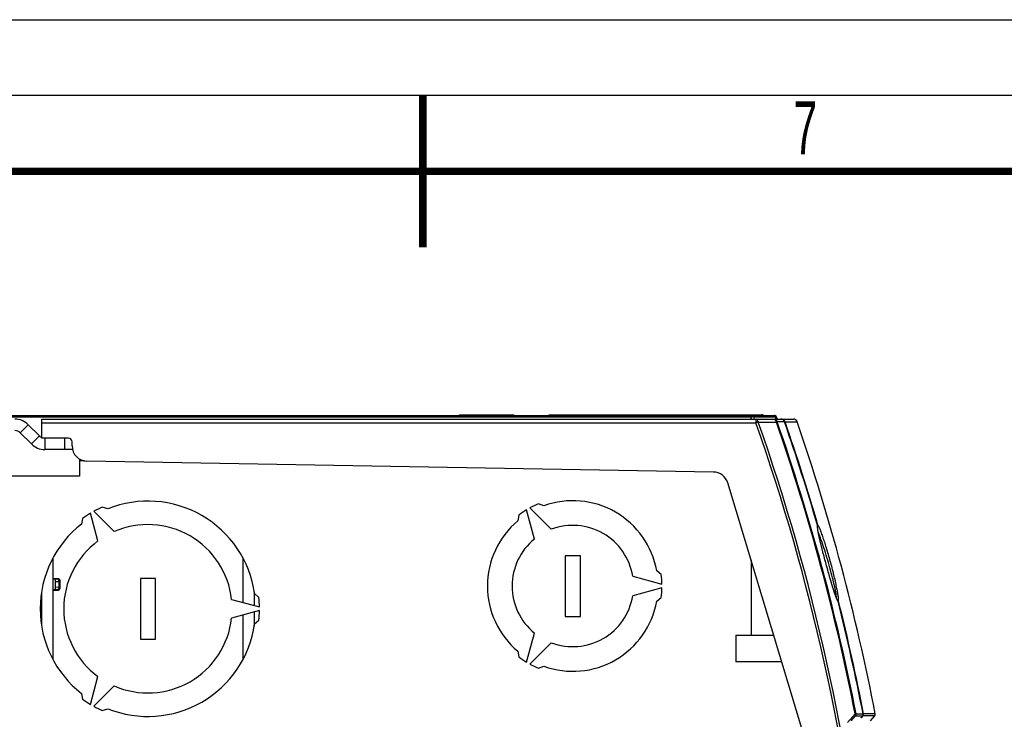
# Model space of a CAD drawing. Header units: millimetres. Extents: x 0 to 594, y 0 to 420.
# Tile 24 of 48: x 275 to 340, y 374 to 420. Entities that reach past the tile are written whole.
import ezdxf

# ---------------------------------------------------------------- set-up
doc = ezdxf.new("R2010")
doc.units = ezdxf.units.MM
doc.header["$LTSCALE"] = 32.67
doc.layers.get('0').update_dxf_attribs({"linetype": 'CONTINUOUS'})
for name, color, linetype in [('CHAMFERS', 7, 'CONTINUOUS'), ('DRAFTS', 7, 'CONTINUOUS'), ('ROUNDS', 7, 'CONTINUOUS')]:
    doc.layers.add(name, color=color, linetype=linetype)
doc.styles.add('TEXTSTYLE_2', font='txt', dxfattribs={"width": 0.6})

msp = doc.modelspace()

# ---------------------------------------------------------------- linework, layer by layer
at = {"color": 7, "linetype": 'CONTINUOUS'}
for p, q in [((0, 420), (594, 420)), ((231.887, 393.9138), (325.1966, 393.9138)), ((323.8135, 393.8156), (324.7698, 393.8156)), ((324.7698, 393.8156), (325.161, 393.8156)), ((325.161, 393.8156), (325.1966, 393.8156)), ((325.1966, 393.8156), (325.2479, 393.8156)), ((276.2102, 392.0296), (275.4725, 392.7673)), ((278.387, 392.4135), (278.387, 391.6635)), ((278.9156, 391.6635), (277.0941, 391.6635)), ((277.637, 377.8475), (277.637, 384.4795)), ((290.137, 384.5179), (290.137, 381.5829)), ((277.9558, 383.1438), (277.637, 383.1438)), ((277.7898, 383.1176), (277.637, 383.1176)), ((277.926, 383.1141), (277.7898, 383.1069)), ((277.7898, 382.4235), (277.7898, 383.114)), ((278.1056, 382.5435), (278.1056, 382.994)), ((277.7898, 382.42), (277.637, 382.42)), ((277.637, 382.3938), (277.9558, 382.3938)), ((290.137, 380.744), (290.137, 377.809))]:
    msp.add_line(p, q, dxfattribs=at)
at = {"color": 2, "linetype": 'CONTINUOUS'}
msp.add_line((589, 415), (15, 415), dxfattribs=at)
at = {"color": 9, "linetype": 'CONTINUOUS'}
for p, q in [((323.6313, 393.7888), (323.6313, 393.9138)), ((323.6313, 393.7888), (231.887, 393.7888)), ((275.4725, 392.7673), (276.0028, 393.2976)), ((323.7011, 393.7991), (323.6313, 393.7888)), ((323.8135, 393.8157), (323.7011, 393.7991)), ((325.3161, 393.8255), (325.2479, 393.8155)), ((276.7406, 392.5599), (276.2102, 392.0296)), ((277.0941, 392.4135), (277.0941, 391.6635)), ((279.7057, 390.9135), (279.387, 390.9135)), ((323.637, 384.3602), (323.637, 379.4135)), ((277.7898, 382.9515), (278.032, 382.9642)), ((277.9558, 383.1438), (277.926, 383.1141)), ((278.032, 382.5733), (278.032, 382.9642)), ((278.0758, 382.9642), (278.032, 382.9642)), ((278.0758, 382.9642), (278.0758, 382.5733)), ((278.032, 382.5733), (277.7898, 382.586)), ((277.7898, 382.4306), (277.926, 382.4235)), ((277.926, 382.4235), (277.9558, 382.3938)), ((278.032, 382.5733), (278.0758, 382.5733)), ((278.1056, 382.5435), (278.1043, 382.5448))]:
    msp.add_line(p, q, dxfattribs=at)
at = {"color": 3, "linetype": 'CONTINUOUS'}
for p, q in [((276.7406, 392.5599), (276.0028, 393.2976)), ((279.387, 391.0308), (279.387, 389.9135)), ((309.9853, 387.9573), (309.6231, 388.0847)), ((280.5955, 385.6321), (280.1043, 387.4653)), ((280.3208, 387.5903), (281.6628, 386.2483)), ((281.2384, 387.751), (280.8807, 387.8705)), ((309.3578, 385.7624), (308.8419, 387.6877)), ((309.0584, 387.8127), (310.4679, 386.4033)), ((279.5817, 387.1205), (279.5064, 386.751)), ((308.324, 387.3347), (308.2533, 386.9573)), ((311.387, 384.6635), (311.387, 380.6635)), ((312.387, 384.6635), (311.387, 384.6635)), ((312.387, 380.6635), (312.387, 384.6635)), ((317.7139, 383.4135), (317.4224, 383.6635)), ((283.387, 383.1635), (283.387, 379.1635)), ((284.387, 383.1635), (283.387, 383.1635)), ((284.387, 379.1635), (284.387, 383.1635)), ((315.8353, 383.3044), (317.7607, 382.7885)), ((276.887, 380.0626), (276.887, 382.2644)), ((290.887, 382.2872), (290.887, 381.382)), ((317.7607, 382.5385), (315.8353, 382.0226)), ((289.4027, 381.7797), (291.2359, 381.2885)), ((291.1986, 381.9135), (290.9162, 382.1635)), ((317.4224, 381.6635), (317.7139, 381.9135)), ((291.2359, 381.0385), (289.4027, 380.5473)), ((290.887, 380.945), (290.887, 380.0397)), ((290.9162, 380.1635), (291.1986, 380.4135)), ((311.387, 380.6635), (312.387, 380.6635)), ((283.387, 379.1635), (284.387, 379.1635)), ((308.8419, 377.6392), (309.3578, 379.5646)), ((322.637, 379.4135), (325.1289, 379.4135)), ((322.637, 379.4135), (322.637, 377.6635)), ((308.2533, 378.3697), (308.324, 377.9922)), ((310.4679, 378.9237), (309.0584, 377.5142)), ((325.6567, 377.6635), (322.637, 377.6635)), ((309.6231, 377.2422), (309.9853, 377.3697)), ((280.1043, 374.8616), (280.5955, 376.6949)), ((281.6628, 376.0786), (280.3208, 374.7366)), ((279.5064, 375.576), (279.5817, 375.2064)), ((280.8807, 374.4564), (281.2384, 374.576))]:
    msp.add_line(p, q, dxfattribs=at)
at = {"color": 7, "linetype": 'CONTINUOUS', "const_width": 0.5}
for points in [[(302, 405), (302, 415)], [(20, 410), (584, 410)]]:
    msp.add_lwpolyline(points, dxfattribs=at)
at = {"color": 7, "linetype": 'CONTINUOUS'}
for centre, radius, start, end in [((325.1966, 393.7888), 0.125, 17.091904, 90), ((191.4992, 352.6788), 140, 17.022906, 17.091904), ((275.119, 392.4138), 0.5, 45, 90), ((277.0941, 392.9135), 1.25, 225, 270), ((277.956, 382.9942), 0.1496, 359.921406, 90.078594), ((277.9251, 382.5741), 0.1507, 327.069016, 337.980358)]:
    msp.add_arc(centre, radius, start, end, dxfattribs=at)
at = {"color": 3, "linetype": 'CONTINUOUS'}
for centre, radius, start, end in [((275.119, 392.4138), 1.25, 45, 90), ((277.0941, 392.9135), 0.5, 225, 245.323997), ((283.887, 381.1635), 7.1, 8.09675, 111.90325), ((311.887, 382.6635), 5.875, 112.665631, 118.780849), ((311.887, 382.6635), 5.625, 10.240348, 109.759652), ((283.887, 381.1635), 7.35, 120.974465, 125.856702), ((283.887, 381.1635), 7.35, 114.143298, 119.025535), ((311.887, 382.6635), 5.875, 121.219151, 127.334369), ((283.887, 381.1635), 7.1, 128.09675, 231.90325), ((311.887, 382.6635), 5.625, 130.240348, 229.759652), ((283.887, 381.1635), 5.55, 6.374715, 113.625285), ((311.887, 382.6635), 4, 9.219887, 110.780113), ((283.887, 381.1635), 5.55, 126.374715, 233.625285), ((311.887, 382.6635), 4, 129.219887, 230.780113), ((311.887, 382.6635), 5.875, 1.219151, 7.334369), ((311.887, 382.6635), 5.875, 352.665631, 358.780849), ((283.887, 381.1635), 7.35, 0.974465, 5.856702), ((311.887, 382.6635), 5.625, 250.240348, 349.759652), ((311.887, 382.6635), 4, 249.219887, 350.780113), ((283.887, 381.1635), 7.35, 354.143298, 359.025535), ((283.887, 381.1635), 5.55, 246.374715, 353.625285), ((283.887, 381.1635), 7.1, 248.09675, 351.90325), ((311.887, 382.6635), 5.875, 232.665631, 238.780849), ((311.887, 382.6635), 5.875, 241.219151, 247.334369), ((283.887, 381.1635), 7.35, 234.143298, 239.025535), ((283.887, 381.1635), 7.35, 240.974465, 245.856702)]:
    msp.add_arc(centre, radius, start, end, dxfattribs=at)
at = {"color": 9, "linetype": 'CONTINUOUS'}
for centre, radius, start, end in [((191.4992, 352.6788), 138.3796, 17.228382, 17.282384), ((191.4992, 352.6788), 138.5616, 17.20524, 17.270661), ((191.4992, 352.6788), 139.9319, 17.031408, 17.096208), ((277.9255, 382.9637), 0.1503, 0.189253, 89.808864)]:
    msp.add_arc(centre, radius, start, end, dxfattribs=at)
at = {"color": 7, "linetype": 'CONTINUOUS'}
for major_axis, start_param, end_param in [((-0.1064, 0.1064), -3.9256213, -3.4064449), ((0.1064, -0.1064), -0.2648522, 0.7840286)]:
    msp.add_ellipse((277.9554, 382.544), major_axis=major_axis, ratio=0.9972647, start_param=start_param, end_param=end_param, dxfattribs=at)
at = {"color": 9, "linetype": 'CONTINUOUS'}
msp.add_open_spline([(323.7266, 393.9137), (323.7472, 393.9137), (323.7761, 393.8973), (323.7922, 393.8737), (323.7962, 393.8666)], degree=3, knots=[0, 0, 0, 0, 0.7178697, 1, 1, 1, 1], dxfattribs=at)
for points in [[(323.7962, 393.8666), (323.805, 393.851), (323.8107, 393.8334), (323.8135, 393.8156)], [(325.2001, 393.901), (325.1888, 393.9088), (325.1747, 393.9137), (325.161, 393.9137)], [(325.2479, 393.8156), (325.2429, 393.8479), (325.227, 393.8826), (325.2001, 393.901)], [(277.926, 382.4235), (277.9447, 382.4245), (277.9635, 382.4333), (277.9779, 382.4454)], [(277.9779, 382.4454), (277.995, 382.4598), (278.0079, 382.4794), (278.0166, 382.5)], [(278.0166, 382.5), (278.0263, 382.523), (278.0314, 382.5484), (278.032, 382.5733)]]:
    msp.add_open_spline(points, degree=3, dxfattribs=at)
at = {"color": 7, "linetype": 'CONTINUOUS'}
msp.add_open_spline([(278.032, 382.9642), (278.0311, 383.0007), (278.0151, 383.0679), (277.954, 383.1129), (277.925, 383.114)], degree=3, knots=[0, 0, 0, 0, 0.5576313, 1, 1, 1, 1], dxfattribs=at)
for points in [[(277.9748, 382.4319), (277.9592, 382.4264), (277.9425, 382.4236), (277.926, 382.4235)], [(278.0516, 382.4921), (278.0339, 382.4648), (278.0056, 382.4425), (277.9748, 382.4319)], [(278.0758, 382.5733), (278.0757, 382.5544), (278.0719, 382.5351), (278.0648, 382.5175)]]:
    msp.add_open_spline(points, degree=3, dxfattribs=at)
at = {"layer": 'CHAMFERS', "color": 3, "linetype": 'CONTINUOUS'}
msp.add_line((279.387, 389.9135), (274.887, 389.9135), dxfattribs=at)
at = {"layer": 'DRAFTS', "color": 7, "linetype": 'CONTINUOUS'}
for p, q in [((304.3308, 393.9138), (304.4523, 393.9542)), ((304.4523, 393.9542), (308.0023, 393.9542))]:
    msp.add_line(p, q, dxfattribs=at)
at = {"layer": 'ROUNDS', "color": 7, "linetype": 'CONTINUOUS'}
for p, q in [((304.4523, 393.9542), (304.4523, 393.9138)), ((308.0023, 393.9542), (308.0023, 393.9138)), ((310.3023, 393.9542), (310.3023, 393.9138)), ((310.3023, 393.9542), (324.3242, 393.9542)), ((276.887, 392.4132), (276.887, 393.6632)), ((276.887, 393.6632), (326.4301, 393.6632)), ((325.8404, 393.4863), (325.837, 393.4961)), ((326.6691, 393.4946), (326.6687, 393.4957)), ((278.637, 392.4132), (276.887, 392.4132)), ((278.887, 391.8959), (278.887, 392.1632)), ((321.1577, 390.1754), (279.8695, 390.896)), ((327.7805, 370.6216), (322.0976, 389.4643)), ((330.9563, 374.0674), (330.9595, 374.0718)), ((330.9595, 374.0718), (330.9871, 374.1087)), ((330.9871, 374.1087), (330.9907, 374.1135)), ((331.5116, 373.7793), (331.7856, 374.1072)), ((331.8197, 374.2191), (331.819, 374.2256))]:
    msp.add_line(p, q, dxfattribs=at)
at = {"layer": 'ROUNDS', "color": 9, "linetype": 'CONTINUOUS'}
for p, q in [((276.887, 393.4132), (323.9561, 393.4132)), ((324.1062, 393.4659), (323.9561, 393.4132)), ((324.1049, 393.4717), (325.302, 393.4713)), ((325.357, 393.4904), (325.302, 393.4713)), ((325.8369, 393.4949), (325.3553, 393.4952)), ((325.837, 393.4949), (325.8369, 393.4961)), ((325.8401, 393.4862), (325.8404, 393.4862)), ((325.8446, 393.4738), (325.8755, 393.4845)), ((325.872, 393.4949), (326.6687, 393.4945)), ((326.6688, 393.4945), (326.6687, 393.4957)), ((326.672, 393.4855), (326.6722, 393.4856)), ((328.0098, 386.6697), (328.0101, 386.6698)), ((328.012, 386.661), (328.0439, 386.6703)), ((329.3283, 381.7216), (329.3277, 381.7226)), ((329.3647, 381.6636), (329.365, 381.6637)), ((329.3671, 381.655), (329.3988, 381.663)), ((329.9833, 373.663), (330.4923, 374.2435)), ((330.2338, 373.7776), (330.5246, 374.1089)), ((330.5246, 374.1089), (330.9869, 374.1089)), ((330.5552, 374.2318), (331.0174, 374.2318)), ((330.9557, 374.0672), (330.9713, 374.0881)), ((330.9557, 374.0672), (330.9595, 374.0718)), ((330.9713, 374.0881), (330.9869, 374.1089)), ((330.9756, 374.0577), (330.9732, 374.0549)), ((331.0098, 374.0968), (330.9756, 374.0577)), ((330.9907, 374.1135), (330.9869, 374.1089)), ((331.0204, 374.1089), (331.0098, 374.0968)), ((331.0174, 374.2318), (331.0177, 374.2318)), ((331.0185, 374.2255), (331.0509, 374.2318)), ((331.7868, 374.109), (331.0204, 374.1089)), ((331.8171, 374.2317), (331.0509, 374.2318)), ((331.7868, 374.109), (331.7856, 374.1072)), ((331.7856, 374.1072), (331.7868, 374.109)), ((331.7992, 374.1268), (331.8016, 374.1309)), ((331.8168, 374.2382), (331.8171, 374.2382)), ((331.819, 374.2256), (331.8168, 374.2382)), ((331.8168, 374.2382), (331.8175, 374.2317))]:
    msp.add_line(p, q, dxfattribs=at)
for centre, radius, start, end in [((326.2457, 393.494), 2.2911, 180.557412, 182.022008), ((192.887, 347.4132), 138.9068, 352.346446, 19.339033), ((192.887, 347.4132), 139.0659, 352.345466, 19.339033), ((324.8503, 393.3804), 0.4608, 11.372576, 14.421401), ((192.887, 347.4132), 140.1966, 11.033126, 19.179266), ((325.8591, 393.6651), 0.5316, 198.638302, 199.183623), ((192.887, 347.4132), 140.2548, 11.025109, 19.179266), ((325.6021, 393.4128), 0.2489, 22.463868, 25.224158), ((325.6032, 393.4132), 0.2477, 19.250495, 19.569992), ((324.7413, 393.1055), 1.1629, 19.110123, 19.566816), ((326.9237, 393.8477), 1.1093, 198.547191, 199.112653), ((192.887, 347.4132), 140.7427, 16.196234, 19.107666), ((326.4338, 393.4128), 0.2488, 22.356252, 25.118852), ((326.4349, 393.4132), 0.2477, 19.142425, 19.463548), ((325.5604, 393.1028), 1.1756, 18.999773, 19.460835), ((328.6602, 386.6259), 0.6558, 181.845722, 182.990669), ((328.8049, 386.6333), 0.8007, 182.979529, 183.758889), ((327.8679, 386.6273), 0.1481, 349.18275, 350.688487), ((327.8979, 386.6308), 0.1517, 319.551039, 332.982833), ((329.2531, 381.6252), 0.1505, 50.665914, 67.118877), ((330.0362, 382.0895), 0.7979, 206.786383, 207.375778), ((329.2214, 381.6289), 0.1475, 13.690054, 41.248375), ((192.887, 347.4132), 140.7427, 10.984902, 14.084361), ((330.4077, 374.2032), 0.1502, 321.135814, 10.98331), ((330.8867, 374.0919), 0.0973, 3.135026, 6.62932), ((330.8698, 374.2033), 0.1504, 321.10972, 323.267229), ((330.8698, 374.2033), 0.1504, 328.633417, 329.40308), ((330.9034, 374.2032), 0.1502, 321.110997, 10.946066), ((331.6697, 374.2033), 0.1505, 6.025011, 10.874797), ((331.722, 374.2087), 0.0982, 9.899188, 13.581434), ((331.7236, 374.209), 0.0966, 6.047943, 9.894791)]:
    msp.add_arc(centre, radius, start, end, dxfattribs=at)
at = {"layer": 'ROUNDS', "color": 7, "linetype": 'CONTINUOUS'}
for centre, radius, start, end in [((325.603, 393.413), 0.2483, 19.569992, 22.463868), ((192.887, 347.4132), 140.7101, 16.199881, 19.113014), ((326.4347, 393.413), 0.2482, 19.463548, 22.356252), ((325.4171, 393.0534), 1.3275, 18.997575, 19.409065), ((192.887, 347.4132), 141.4961, 10.928371, 19.002476), ((278.637, 392.1632), 0.25, 0, 90), ((279.887, 391.8959), 1, 180, 269), ((321.1402, 389.1755), 1, 16.783124, 89), ((329.2192, 381.627), 0.1503, 32.044967, 41.247803), ((192.887, 347.4132), 140.7101, 10.987504, 14.087988), ((333.1206, 372.4569), 2.6978, 143.345519, 143.832553), ((330.8703, 374.2034), 0.1502, 323.267229, 328.633417), ((331.6702, 374.2036), 0.1503, 320.120455, 331.053936), ((331.6698, 374.2098), 0.15, 6.040582, 10.928314), ((331.6704, 374.2034), 0.1501, 2.921976, 6.025011)]:
    msp.add_arc(centre, radius, start, end, dxfattribs=at)
for points in [[(324.4543, 393.9178), (324.4158, 393.9412), (324.3692, 393.9542), (324.3242, 393.9542)], [(328.0101, 386.6698), (328.0162, 386.6487), (328.0176, 386.6257), (328.0141, 386.6041)], [(329.3329, 381.7253), (329.3292, 381.731), (329.3253, 381.7368), (329.3222, 381.743)], [(331.0177, 374.2318), (331.0246, 374.1964), (331.0173, 374.156), (330.9985, 374.1252)], [(331.8018, 374.1308), (331.8151, 374.1548), (331.8217, 374.1836), (331.8203, 374.211)]]:
    msp.add_open_spline(points, degree=3, dxfattribs=at)
at = {"layer": 'ROUNDS', "color": 9, "linetype": 'CONTINUOUS'}
for points, knots in [([(323.9451, 393.6632), (323.9636, 393.6632), (324.0033, 393.6523), (324.0517, 393.6094), (324.0874, 393.547), (324.1007, 393.4979), (324.1049, 393.4717)], [0, 0, 0, 0, 0.2066546, 0.4383816, 0.7047952, 1, 1, 1, 1]), ([(323.9451, 393.6632), (323.9464, 393.6632), (323.947, 393.6563), (323.9489, 393.648), (323.95, 393.6302), (323.9514, 393.6079), (323.9526, 393.5796), (323.9539, 393.5337), (323.9545, 393.4972), (323.9547, 393.4717)], [0, 0, 0, 0, 0.0199789, 0.0742826, 0.162408, 0.2820966, 0.4300993, 0.6023502, 1, 1, 1, 1]), ([(324.1049, 393.4717), (324.0939, 393.4731), (324.044, 393.4771), (323.9937, 393.4753), (323.9547, 393.4717)], [0, 0, 0, 0, 0.2196067, 1, 1, 1, 1]), ([(325.1209, 393.6632), (325.1713, 393.6632), (325.2748, 393.6305), (325.3389, 393.543), (325.3553, 393.4952)], [0, 0, 0, 0, 0.4985851, 1, 1, 1, 1]), ([(325.1209, 393.6632), (325.1402, 393.6632), (325.1804, 393.6545), (325.2525, 393.6042), (325.2849, 393.5402), (325.2966, 393.4952)], [0, 0, 0, 0, 0.2230274, 0.4612434, 1, 1, 1, 1]), ([(325.3553, 393.4952), (325.3537, 393.497), (325.3469, 393.4992), (325.3273, 393.5), (325.3097, 393.4975), (325.2966, 393.4952)], [0, 0, 0, 0, 0.1241786, 0.330875, 1, 1, 1, 1]), ([(325.8272, 393.5189), (325.8072, 393.5614), (325.7412, 393.6362), (325.6453, 393.6632), (325.5984, 393.6632)], [0, 0, 0, 0, 0.500598, 1, 1, 1, 1]), ([(325.7769, 393.5908), (325.7597, 393.6125), (325.7185, 393.6491), (325.6645, 393.6632), (325.6388, 393.6632)], [0, 0, 0, 0, 0.5197487, 1, 1, 1, 1]), ([(325.872, 393.4949), (325.8556, 393.5429), (325.792, 393.6304), (325.6888, 393.6632), (325.6388, 393.6632)], [0, 0, 0, 0, 0.5035026, 1, 1, 1, 1]), ([(325.8611, 393.4983), (325.8624, 393.4982), (325.8661, 393.4978), (325.8703, 393.4968), (325.872, 393.4949)], [0, 0, 0, 0, 0.335039, 1, 1, 1, 1]), ([(326.6591, 393.5185), (326.6391, 393.5611), (326.573, 393.6362), (326.477, 393.6632), (326.4301, 393.6632)], [0, 0, 0, 0, 0.5006276, 1, 1, 1, 1]), ([(328.0047, 386.6047), (328.0043, 386.6178), (328.0043, 386.6395), (328.007, 386.6614), (328.0098, 386.6697)], [0, 0, 0, 0, 0.5984688, 1, 1, 1, 1]), ([(329.324, 381.7299), (329.3016, 381.7741), (329.2553, 381.8846), (329.1833, 382.08), (329.0993, 382.3296), (328.9669, 382.7479), (328.7903, 383.3461), (328.5769, 384.1112), (328.3723, 384.8835), (328.2194, 385.4974), (328.1194, 385.9343), (328.0638, 386.1986), (328.0258, 386.4086), (328.0092, 386.5302), (328.0059, 386.5808)], [0, 0, 0, 0, 0.0295329, 0.071314, 0.1241144, 0.1864333, 0.3327916, 0.4957791, 0.6598403, 0.808896, 0.8727595, 0.9269595, 0.969816, 1, 1, 1, 1]), ([(329.3988, 381.663), (329.4031, 381.674), (329.4066, 381.7051), (329.4066, 381.7616), (329.401, 381.8393), (329.3847, 381.9826), (329.3493, 382.207), (329.2896, 382.5233), (329.2109, 382.894), (329.1159, 383.3052), (329.0074, 383.7427), (328.8505, 384.3382), (328.684, 384.9207), (328.5124, 385.472), (328.3933, 385.8328), (328.2843, 386.1405), (328.2003, 386.3582), (328.1404, 386.4974), (328.1043, 386.5738), (328.0737, 386.6299), (328.0537, 386.6598), (328.0439, 386.6703)], [0, 0, 0, 0, 0.0068207, 0.0176878, 0.0326436, 0.0515933, 0.1007646, 0.1633481, 0.2369606, 0.3189066, 0.40635, 0.4964394, 0.6734796, 0.7551385, 0.8288554, 0.8922437, 0.9430839, 0.9631802, 0.9794504, 0.9917433, 1, 1, 1, 1]), ([(329.2688, 381.8587), (329.2676, 381.9001), (329.2578, 381.9989), (329.2199, 382.253), (329.1373, 382.6622), (329.0026, 383.2334), (328.833, 383.8747), (328.642, 384.5327), (328.4448, 385.1564), (328.2575, 385.6978), (328.1325, 386.0241), (328.0725, 386.1649)], [0, 0, 0, 0, 0.0277568, 0.0663493, 0.1721207, 0.3071911, 0.4594049, 0.6163278, 0.7660762, 0.8974647, 1, 1, 1, 1]), ([(329.3647, 381.6636), (329.3618, 381.6669), (329.3478, 381.685), (329.3368, 381.7052), (329.3283, 381.7216)], [0, 0, 0, 0, 0.1908199, 1, 1, 1, 1]), ([(330.4923, 374.2435), (330.499, 374.2353), (330.5203, 374.2058), (330.5351, 374.1691), (330.534, 374.1431)], [0, 0, 0, 0, 0.2889936, 1, 1, 1, 1]), ([(330.4923, 374.2435), (330.5002, 374.2434), (330.5142, 374.243), (330.5326, 374.2415), (330.5449, 374.2394), (330.5516, 374.2372), (330.5532, 374.2354)], [0, 0, 0, 0, 0.3819767, 0.6801696, 0.886539, 1, 1, 1, 1]), ([(330.534, 374.1431), (330.5339, 374.1397), (330.5329, 374.1279), (330.5293, 374.116), (330.5246, 374.1089)], [0, 0, 0, 0, 0.2842874, 1, 1, 1, 1]), ([(330.5532, 374.2354), (330.557, 374.2121), (330.5528, 374.1784), (330.5383, 374.15), (330.534, 374.1431)], [0, 0, 0, 0, 0.7425212, 1, 1, 1, 1]), ([(330.5532, 374.2354), (330.5534, 374.2348), (330.5539, 374.2337), (330.5544, 374.2318), (330.5552, 374.2318)], [0, 0, 0, 0, 0.4302339, 1, 1, 1, 1]), ([(330.9037, 373.9797), (330.9014, 373.9776), (330.8988, 373.9755), (330.8923, 373.9701), (330.892, 373.9763), (330.8941, 373.9785), (330.8953, 373.9806)], [0, 0, 0, 0, 0.4043579, 0.5880281, 0.6911325, 1, 1, 1, 1]), ([(330.8953, 373.9806), (330.8967, 373.983), (330.9047, 373.9965), (330.9137, 374.0093), (330.9212, 374.0199)], [0, 0, 0, 0, 0.1779276, 1, 1, 1, 1]), ([(330.9231, 373.9993), (330.9212, 373.9973), (330.9149, 373.9907), (330.9085, 373.9841), (330.9037, 373.9797)], [0, 0, 0, 0, 0.2941053, 1, 1, 1, 1]), ([(330.9212, 374.0199), (330.9237, 374.0235), (330.9351, 374.0394), (330.9467, 374.0551), (330.9557, 374.0672)], [0, 0, 0, 0, 0.2259836, 1, 1, 1, 1]), ([(330.9732, 374.0549), (330.9685, 374.0496), (330.9521, 374.0308), (330.9354, 374.0123), (330.9231, 373.9993)], [0, 0, 0, 0, 0.2826702, 1, 1, 1, 1]), ([(330.9797, 374.0672), (330.9823, 374.0741), (330.9841, 374.0844), (330.984, 374.0945), (330.9839, 374.0972)], [0, 0, 0, 0, 0.7344099, 1, 1, 1, 1]), ([(331.0204, 374.1089), (331.0279, 374.1196), (331.0351, 374.1503), (331.0267, 374.1792), (331.0202, 374.194)], [0, 0, 0, 0, 0.4461397, 1, 1, 1, 1])]:
    msp.add_open_spline(points, degree=3, knots=knots, dxfattribs=at)
for points in [[(324.1049, 393.4717), (324.1051, 393.4698), (324.1055, 393.4678), (324.1062, 393.4659)], [(325.8368, 393.4969), (325.8416, 393.4975), (325.8465, 393.498), (325.8513, 393.4983)], [(325.8513, 393.4983), (325.8546, 393.4984), (325.8579, 393.4985), (325.8611, 393.4983)], [(328.0098, 386.6697), (328.0161, 386.6485), (328.0176, 386.6252), (328.014, 386.6034)], [(328.0331, 386.5619), (328.0496, 386.5942), (328.0538, 386.6353), (328.0439, 386.6703)], [(329.3485, 381.7416), (329.3726, 381.7219), (329.391, 381.6931), (329.3988, 381.663)], [(330.9732, 374.0549), (330.9758, 374.0587), (330.978, 374.0628), (330.9797, 374.0672)], [(331.0174, 374.2318), (331.0242, 374.1969), (331.0173, 374.1574), (330.9992, 374.1268)]]:
    msp.add_open_spline(points, degree=3, dxfattribs=at)
at = {"layer": 'ROUNDS', "color": 7, "linetype": 'CONTINUOUS'}
for points, knots in [([(325.8324, 393.5078), (325.8137, 393.5532), (325.7472, 393.6341), (325.6471, 393.6632), (325.5983, 393.6632)], [0, 0, 0, 0, 0.5012822, 1, 1, 1, 1]), ([(326.6643, 393.5074), (326.6456, 393.5529), (326.5791, 393.634), (326.4788, 393.6632), (326.4299, 393.6632)], [0, 0, 0, 0, 0.5013277, 1, 1, 1, 1]), ([(328.011, 386.5635), (328.0109, 386.5668), (328.0106, 386.5758), (328.0106, 386.5849), (328.0111, 386.5907)], [0, 0, 0, 0, 0.3568135, 1, 1, 1, 1]), ([(329.3222, 381.743), (329.3026, 381.7783), (329.2607, 381.8759), (329.1927, 382.0557), (329.1103, 382.2981), (329.0164, 382.5921), (328.9142, 382.9285), (328.7664, 383.4332), (328.5812, 384.0962), (328.4041, 384.7642), (328.2734, 385.2827), (328.1884, 385.6345), (328.1174, 385.9464), (328.0627, 386.2081), (328.0276, 386.4079), (328.0128, 386.5199), (328.011, 386.5635)], [0, 0, 0, 0, 0.0242159, 0.0635327, 0.1153261, 0.177655, 0.2485969, 0.3261694, 0.493001, 0.6612957, 0.7405619, 0.8136276, 0.8782906, 0.9323991, 0.9738341, 1, 1, 1, 1]), ([(330.9103, 374.0025), (330.9077, 373.9979), (330.9305, 374.0344), (330.9346, 374.038), (330.9426, 374.0489)], [0, 0, 0, 0, 0.2798811, 1, 1, 1, 1])]:
    msp.add_open_spline(points, degree=3, knots=knots, dxfattribs=at)

# ---------------------------------------------------------------- texts
at = {"color": 5, "linetype": 'CONTINUOUS', "insert": (326.4303, 414.6209), "char_height": 3.5, "width": 2.1, "attachment_point": 1, "line_spacing_factor": 0.9, "style": 'TEXTSTYLE_2'}
msp.add_mtext('7', dxfattribs=at)

doc.saveas('drawing.dxf')
